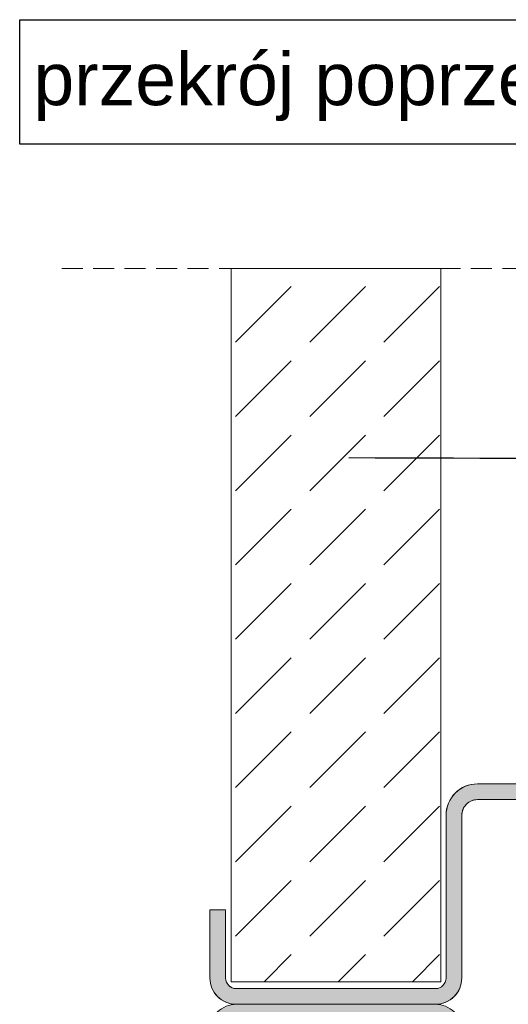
# Model space of a CAD drawing. Header units: millimetres. Extents: x -7814 to 55813, y 465 to 25965.
# Tile 65 of 112: x 48677 to 49142, y 10942 to 11880. Entities that reach past the tile are written whole.
import ezdxf

# ---------------------------------------------------------------- set-up
doc = ezdxf.new("R2010")
doc.units = ezdxf.units.MM
doc.linetypes.add('Hidden Line', pattern=[30, 20, -10])
for name, color, linetype, lineweight in [('2D Drafting - General102', 254, 'Continuous', 13), ('2D Drafting - General2', 251, 'Continuous', 15), ('2D Drafting - General81', 251, 'Continuous', 20), ('Annotation - Label5', 161, 'Continuous', 25), ('Annotation - Text5', 161, 'Continuous', 25)]:
    doc.layers.add(name, color=color, linetype=linetype, lineweight=lineweight)
doc.styles.add('GENERATED_STYLE_1', font='arial.ttf')
doc.styles.get("Standard").update_dxf_attribs({"font": 'arial.ttf'})
doc.dimstyles.new('GENERATED_STYLE__19', dxfattribs={"dimtxt": 0.18, "dimasz": 91.2, "dimexe": 0.18, "dimexo": 0.0625, "dimgap": 0.09, "dimtad": 0, "dimtih": 1, "dimtoh": 1, "dimdec": 4, "dimzin": 0, "dimdsep": 46, "dimtxsty": 'Standard', "dimcen": 0.09, "dimadec": 0, "dimazin": 0, "dimtfac": 1, "dimtdec": 4, "dimtmove": 0, "dimatfit": 3, "dimldrblk": 'ARROWHEAD_5', "dimfxl": 0, "dimtolj": 1, "dimtzin": 0, "dimarcsym": 0})

# ---------------------------------------------------------------- blocks, each defined once
blk = doc.blocks.new('ARROWHEAD_5')
at = {"color": 0, "linetype": 'Continuous', "lineweight": 0}
blk.add_line((0, 0), (-1, 0), dxfattribs=at)
blk.add_solid([(-1, 0.2679), (0, 0), (-1, -0.2679), (-1, 0.2679)], dxfattribs=at)

msp = doc.modelspace()

# ---------------------------------------------------------------- hatches: boundary and pattern name
at = {"layer": '2D Drafting - General102', "linetype": 'Continuous'}
h = msp.add_hatch(color=256, dxfattribs=at)
edge = h.paths.add_edge_path()
edge.add_line((49112.9, 11136.77), (49177.89, 11136.77))
edge.add_arc((49177.89, 11166.77), 30, 270, 360)
edge.add_line((49207.89, 11166.77), (49207.89, 11236.24))
edge.add_line((49207.89, 11236.24), (49192.89, 11236.24))
edge.add_line((49192.89, 11236.24), (49192.89, 11166.77))
edge.add_arc((49177.89, 11166.77), 15, -90, 0, ccw=False)
edge.add_line((49177.89, 11151.77), (49112.9, 11151.77))
edge.add_arc((49112.9, 11121.77), 30, 90, 180)
edge.add_line((49082.9, 11121.77), (49082.9, 10966.77))
edge.add_arc((49072.9, 10966.77), 10, -90, 0, ccw=False)
edge.add_line((49072.9, 10956.77), (48882.9, 10956.77))
edge.add_arc((48882.9, 10966.77), 10, 180, 270, ccw=False)
edge.add_line((48872.9, 10966.77), (48872.9, 11031.77))
edge.add_line((48872.9, 11031.77), (48857.9, 11031.77))
edge.add_line((48857.9, 11031.77), (48857.9, 10966.77))
edge.add_arc((48882.9, 10966.77), 25, 180, 270)
edge.add_line((48882.9, 10941.77), (49072.9, 10941.77))
edge.add_arc((49072.9, 10966.77), 25, 270, 360)
edge.add_line((49097.9, 10966.77), (49097.9, 11121.77))
edge.add_arc((49112.9, 11121.77), 15, 90, 180, ccw=False)
h = msp.add_hatch(color=256, dxfattribs=at)
edge = h.paths.add_edge_path()
edge.add_line((49222.89, 11016.61), (49207.89, 11016.61))
edge.add_line((49207.89, 11016.61), (49207.89, 10997.37))
edge.add_line((49207.89, 10997.37), (49207.89, 10761.77))
edge.add_arc((49192.89, 10761.77), 15, -90, 0, ccw=False)
edge.add_line((49192.89, 10746.77), (49112.9, 10746.77))
edge.add_arc((49112.9, 10761.77), 15, 180, 270, ccw=False)
edge.add_line((49097.9, 10761.77), (49097.9, 10916.77))
edge.add_arc((49072.9, 10916.77), 25, 0, 90)
edge.add_line((49072.9, 10941.77), (48882.9, 10941.77))
edge.add_arc((48882.9, 10916.77), 25, 90, 180)
edge.add_line((48857.9, 10916.77), (48857.9, 10851.77))
edge.add_line((48857.9, 10851.77), (48872.9, 10851.77))
edge.add_line((48872.9, 10851.77), (48872.9, 10916.77))
edge.add_arc((48882.9, 10916.77), 10, 90, 180, ccw=False)
edge.add_line((48882.9, 10926.77), (49072.9, 10926.77))
edge.add_arc((49072.9, 10916.77), 10, 0, 90, ccw=False)
edge.add_line((49082.9, 10916.77), (49082.9, 10761.77))
edge.add_arc((49112.9, 10761.77), 30, 180, 270)
edge.add_line((49112.9, 10731.77), (49192.89, 10731.77))
edge.add_arc((49192.89, 10761.77), 30, 270, 360)
edge.add_line((49222.89, 10761.77), (49222.89, 11016.61))
at = {"layer": '2D Drafting - General81', "linetype": 'Continuous'}
h = msp.add_hatch(dxfattribs=at)
h.set_pattern_fill('BETON', color=256, style=0, pattern_type=2)
h.set_pattern_definition([(45, (98450.45, -51289.39), (-70.71068, 70.71068), [75, -25]), (45, (98450.45, -51218.68), (-70.71068, 70.71068), [75, -25])])
h.paths.add_polyline_path([(48877.99, 10963.22), (49077.99, 10963.22), (49077.99, 11642.56), (48877.99, 11642.56)])

# ---------------------------------------------------------------- linework, layer by layer
at = {"layer": '2D Drafting - General2', "linetype": 'Hidden Line'}
msp.add_line((48716.65, 11642.56), (49694.88, 11642.56), dxfattribs=at)
at = {"layer": '2D Drafting - General2', "linetype": 'Continuous'}
for p, q in [((48877.99, 10963.22), (48877.99, 11642.56)), ((49077.99, 10963.22), (49077.99, 11642.56)), ((49177.89, 11151.77), (49112.9, 11151.77)), ((49177.89, 11136.77), (49112.9, 11136.77)), ((49082.9, 11121.77), (49082.9, 10966.77)), ((49097.9, 11121.77), (49097.9, 10966.77)), ((48857.9, 11031.77), (48857.9, 10966.77)), ((48857.9, 11031.77), (48872.9, 11031.77)), ((48872.9, 11031.77), (48872.9, 10966.77)), ((48877.99, 10963.22), (49077.99, 10963.22)), ((49072.9, 10956.77), (48882.9, 10956.77))]:
    msp.add_line(p, q, dxfattribs=at)
at = {"layer": '2D Drafting - General2', "linetype": 'Continuous', "flags": 128}
msp.add_lwpolyline([(48877.99, 10963.22), (49077.99, 10963.22), (49077.99, 11642.56), (48877.99, 11642.56)], close=True, dxfattribs=at)
for points in [[(49112.9, 11136.77), (49177.89, 11136.77, 0.414214), (49207.89, 11166.77), (49207.89, 11236.24), (49192.89, 11236.24), (49192.89, 11166.77, -0.414214), (49177.89, 11151.77), (49112.9, 11151.77, 0.414214), (49082.9, 11121.77), (49082.9, 10966.77, -0.414214), (49072.9, 10956.77), (48882.9, 10956.77, -0.414214), (48872.9, 10966.77), (48872.9, 11031.77), (48857.9, 11031.77), (48857.9, 10966.77, 0.414214), (48882.9, 10941.77), (49072.9, 10941.77, 0.414214), (49097.9, 10966.77), (49097.9, 11121.77, -0.414214)], [(49222.89, 11016.61), (49207.89, 11016.61), (49207.89, 10997.37), (49207.89, 10761.77, -0.414214), (49192.89, 10746.77), (49112.9, 10746.77, -0.414214), (49097.9, 10761.77), (49097.9, 10916.77, 0.414214), (49072.9, 10941.77), (48882.9, 10941.77, 0.414214), (48857.9, 10916.77), (48857.9, 10851.77), (48872.9, 10851.77), (48872.9, 10916.77, -0.414214), (48882.9, 10926.77), (49072.9, 10926.77, -0.414214), (49082.9, 10916.77), (49082.9, 10761.77, 0.414214), (49112.9, 10731.77), (49192.89, 10731.77, 0.414214), (49222.89, 10761.77)]]:
    msp.add_lwpolyline(points, format="xyb", close=True, dxfattribs=at)
at = {"layer": '2D Drafting - General2', "linetype": 'Continuous'}
for centre, radius, start, end in [((49112.9, 11121.77), 30, 90, 180), ((49112.9, 11121.77), 15, 90, 180), ((48882.9, 10966.77), 25, 180, 270), ((48882.9, 10966.77), 10, 180, 270), ((49072.9, 10966.77), 25, 270, 0), ((49072.9, 10966.77), 10, 270, 0)]:
    msp.add_arc(centre, radius, start, end, dxfattribs=at)
at = {"layer": 'Annotation - Text5', "linetype": 'Continuous', "flags": 128}
msp.add_lwpolyline([(48676.63, 11879.7), (49327.83, 11879.7), (49327.83, 11761.13), (48676.63, 11761.13)], close=True, dxfattribs=at)

# ---------------------------------------------------------------- texts
at = {"layer": 'Annotation - Text5', "linetype": 'Continuous', "insert": (49002.23, 11848.27), "char_height": 50, "attachment_point": 2, "style": 'GENERATED_STYLE_1'}
msp.add_mtext('{przekrój poprzeczny}', dxfattribs=at)

# ---------------------------------------------------------------- leaders
at = {"layer": 'Annotation - Label5', "linetype": 'Continuous', "path_type": 1, "annotation_type": 0, "has_hookline": 1, "hookline_direction": 0, "text_width": 413.9}
msp.add_leader([(48990.28, 11462.52), (49789.09, 11459.92)], dimstyle='GENERATED_STYLE__19', dxfattribs=at)

doc.saveas('drawing.dxf')
